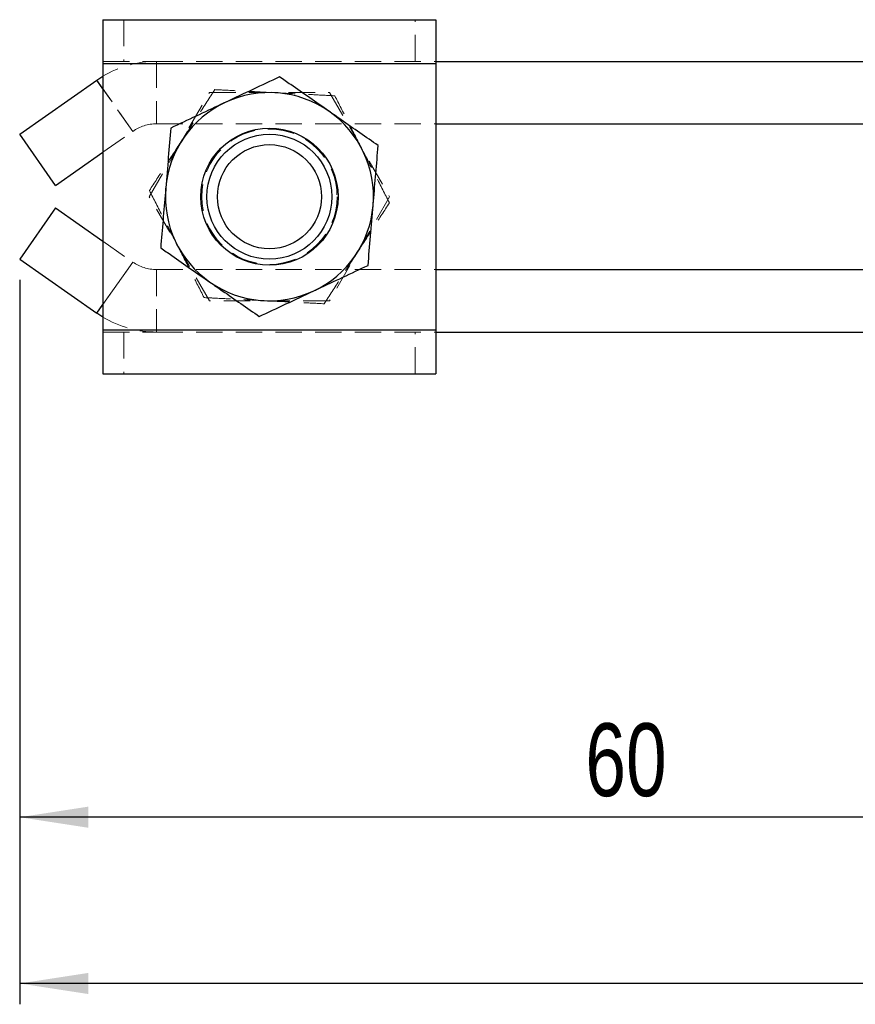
# Model space of a CAD drawing. Header units: millimetres. Extents: x 32 to 375, y 34 to 288.
# Tile 1 of 41: x 117 to 157, y 34 to 81. Entities that reach past the tile are written whole.
import ezdxf

# ---------------------------------------------------------------- set-up
doc = ezdxf.new("R2010")
doc.units = ezdxf.units.MM
doc.linetypes.add('HIDDEN', pattern=[1.905, 1.27, -0.635])
doc.layers.add('FORMATO', color=179, linetype='Continuous')
doc.styles.add('SLDTEXTSTYLE0', font='TXT', dxfattribs={"width": 0.75})
doc.dimstyles.new('SLDDIMSTYLE0', dxfattribs={"dimtxt": 3.5, "dimasz": 3.302, "dimexe": 0, "dimexo": 0.0625, "dimgap": 0.875, "dimtad": 1, "dimdec": 0, "dimrnd": 1e-09, "dimzin": 12, "dimdsep": 46, "dimtxsty": 'SLDTEXTSTYLE0', "dimsah": 1, "dimcen": 0.09, "dimadec": 0, "dimazin": 3, "dimtfac": 1, "dimtdec": 0, "dimtofl": 0, "dimtmove": 0, "dimatfit": 3, "dimfxl": 0, "dimfrac": 2, "dimtolj": 1, "dimtzin": 12, "dimarcsym": 0})

# ---------------------------------------------------------------- blocks, each defined once
blk = doc.blocks.new('_D_6')
at = {"layer": 'FORMATO'}
for p, q in [((116.554, 68.547), (116.554, 41.747)), ((176.334, 55.747), (176.334, 41.747)), ((176.334, 42.747), (116.554, 42.747))]:
    blk.add_line(p, q, dxfattribs=at)
for points in [[(116.554, 42.747), (119.856, 42.239), (119.856, 43.255)], [(176.334, 42.747), (173.032, 43.255), (173.032, 42.239)]]:
    blk.add_solid(points, dxfattribs=at)
at = {"layer": 'FORMATO', "insert": (143.735, 47.258), "char_height": 3.5, "attachment_point": 1, "style": 'SLDTEXTSTYLE0'}
blk.add_mtext('60', dxfattribs=at)
blk = doc.blocks.new('_D_8')
at = {"layer": 'FORMATO'}
for p, q in [((116.554, 68.547), (116.554, 33.762)), ((201.334, 55.747), (201.334, 33.762)), ((201.334, 34.762), (116.554, 34.762))]:
    blk.add_line(p, q, dxfattribs=at)
for points in [[(116.554, 34.762), (119.856, 34.254), (119.856, 35.27)], [(201.334, 34.762), (198.032, 35.27), (198.032, 34.254)]]:
    blk.add_solid(points, dxfattribs=at)
at = {"layer": 'FORMATO', "insert": (156.989, 39.273), "char_height": 3.5, "attachment_point": 1, "style": 'SLDTEXTSTYLE0'}
blk.add_mtext('85', dxfattribs=at)

msp = doc.modelspace()

# ---------------------------------------------------------------- linework, layer by layer
at = {"color": 7, "linetype": 'Continuous', "lineweight": 25}
for p, q in [((120.553769, 81.046695), (120.553769, 78.946695)), ((120.553769, 81.046695), (136.553764, 81.046695)), ((136.553764, 81.046695), (136.553764, 78.946695)), ((136.553764, 79.046695), (159.771183, 79.046695)), ((120.553769, 78.946695), (136.553764, 78.946695)), ((120.553769, 78.946695), (120.553769, 66.146695)), ((136.553764, 78.946695), (136.553764, 66.146695)), ((116.553768, 75.546695), (120.262563, 78.142855)), ((120.262563, 78.142855), (120.553769, 78.331978)), ((136.553764, 76.046695), (158.188095, 76.046695)), ((118.274152, 73.088999), (116.553768, 75.546695)), ((118.274152, 73.088999), (120.553769, 74.684728)), ((118.274152, 72.004391), (116.553768, 69.546695)), ((118.274152, 72.004391), (120.553769, 70.408662)), ((116.553768, 69.546695), (120.262563, 66.950536)), ((136.553764, 69.046695), (158.188095, 69.046695)), ((120.553769, 66.761412), (120.262563, 66.950536)), ((120.553769, 66.146695), (136.553764, 66.146695)), ((120.553769, 66.146695), (120.553769, 64.046695)), ((136.553764, 66.146695), (136.553764, 64.046695)), ((136.553764, 66.046695), (159.773879, 66.046695)), ((120.553769, 64.046695), (136.553764, 64.046695))]:
    msp.add_line(p, q, dxfattribs=at)
at = {"color": 7, "linetype": 'HIDDEN', "lineweight": 18}
for p, q in [((121.553764, 81.046695), (121.553764, 79.046695)), ((135.553766, 79.046695), (135.553766, 81.046695)), ((120.553769, 79.046695), (123.129874, 79.046695)), ((123.129874, 79.046695), (123.129874, 76.046695)), ((123.129874, 79.046695), (136.553764, 79.046695)), ((136.553764, 78.946695), (120.553769, 78.946695)), ((120.262563, 78.142855), (121.982954, 75.685159)), ((121.982954, 75.685159), (120.553769, 77.726854)), ((122.780263, 72.546695), (125.667013, 77.546695)), ((125.667013, 77.546695), (131.440516, 77.546695)), ((131.440516, 77.546695), (134.32727, 72.546695)), ((120.553769, 74.684728), (121.982954, 75.685159)), ((123.129874, 76.046695), (136.553764, 76.046695)), ((125.667013, 67.546695), (122.780263, 72.546695)), ((134.32727, 72.546695), (131.440516, 67.546695)), ((120.553769, 70.408662), (121.982954, 69.408231)), ((121.982954, 69.408231), (120.262563, 66.950536)), ((120.553769, 67.366536), (121.982954, 69.408231)), ((123.129874, 69.046695), (123.129874, 66.046695)), ((123.129874, 69.046695), (136.553764, 69.046695)), ((131.440516, 67.546695), (125.667013, 67.546695)), ((136.553764, 66.146695), (120.553769, 66.146695)), ((120.553769, 66.046695), (123.129874, 66.046695)), ((121.553764, 66.046695), (121.553764, 64.046695)), ((123.129874, 66.046695), (136.553764, 66.046695)), ((135.553766, 64.046695), (135.553766, 66.046695))]:
    msp.add_line(p, q, dxfattribs=at)
at = {"color": 8, "linetype": 'Continuous', "lineweight": 25}
for p, q in [((120.553769, 77.726854), (120.262563, 78.142855)), ((120.262563, 66.950536), (120.553769, 67.366536))]:
    msp.add_line(p, q, dxfattribs=at)
at = {"color": 7, "linetype": 'Continuous', "lineweight": 25}
for radius in [3.295708, 3, 2.5]:
    msp.add_circle((128.553765, 72.546695), radius, dxfattribs=at)
at = {"color": 7, "linetype": 'HIDDEN', "lineweight": 18}
msp.add_circle((128.553765, 72.546695), 3.25, dxfattribs=at)
for centre, radius, start, end in [((123.129877, 74.046695), 5, 90, 121.0123104), ((123.129877, 74.046695), 2, 90, 124.9920202), ((123.129877, 71.046695), 2, 235.0079798, 270), ((123.129877, 71.046695), 5, 238.9876896, 270)]:
    msp.add_arc(centre, radius, start, end, dxfattribs=at)
at = {"color": 7, "linetype": 'Continuous', "lineweight": 25}
for start, end in [(55.1602459, 115.1602459), (115.1602459, 175.1602459), (355.1602459, 55.1602459), (175.1602459, 235.1602459), (295.1602459, 355.1602459), (235.1602459, 295.1602459)]:
    msp.add_arc((128.553765, 72.546695), 5, start, end, dxfattribs=at)
for points, knots in [([(129.040871, 78.299613), (128.616531, 78.100293), (127.76007, 77.697998), (126.87471, 77.28213), (126.428008, 77.072306)], [0, 0, 0, 0, 0.495457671, 1, 1, 1, 1]), ([(131.410181, 76.65046), (131.103788, 76.863725), (130.486568, 77.293341), (129.696526, 77.843246), (129.218859, 78.175725), (129.040871, 78.299613)], [0, 0, 0, 0, 0.38211701, 0.769764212, 1, 1, 1, 1]), ([(126.428008, 77.072306), (126.366098, 77.043226), (125.897096, 76.822931), (125.012796, 76.407554), (124.216797, 76.03366), (123.815149, 75.845)], [0, 0, 0, 0, 0.07006335, 0.530769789, 1, 1, 1, 1]), ([(133.779492, 75.001308), (133.489003, 75.203501), (132.905382, 75.609727), (132.109347, 76.163807), (131.60818, 76.512644), (131.410181, 76.65046)], [0, 0, 0, 0, 0.374793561, 0.752995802, 1, 1, 1, 1]), ([(123.815149, 75.845), (123.775593, 75.37785), (123.695756, 74.434987), (123.613228, 73.460308), (123.571589, 72.968541)], [0, 0, 0, 0, 0.4954581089, 1, 1, 1, 1]), ([(133.53594, 72.124849), (133.54171, 72.193004), (133.585424, 72.70932), (133.667854, 73.682836), (133.742053, 74.55914), (133.779492, 75.001308)], [0, 0, 0, 0, 0.07006271, 0.530770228, 1, 1, 1, 1]), ([(123.571589, 72.968541), (123.56582, 72.900386), (123.522117, 72.384069), (123.439671, 71.410554), (123.365475, 70.53425), (123.328037, 70.092082)], [0, 0, 0, 0, 0.070062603, 0.530770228, 1, 1, 1, 1]), ([(133.292384, 69.24839), (133.331939, 69.71554), (133.411773, 70.658403), (133.494301, 71.633082), (133.53594, 72.124849)], [0, 0, 0, 0, 0.495458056, 1, 1, 1, 1]), ([(123.328037, 70.092082), (123.506026, 69.968194), (123.979662, 69.638521), (124.769542, 69.088729), (125.386772, 68.659108), (125.697352, 68.44293)], [0, 0, 0, 0, 0.230236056, 0.612667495, 1, 1, 1, 1]), ([(130.679521, 68.021084), (130.741431, 68.050164), (131.210434, 68.270459), (132.094736, 68.685835), (132.890736, 69.05973), (133.292384, 69.24839)], [0, 0, 0, 0, 0.07006327, 0.5307703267, 1, 1, 1, 1]), ([(125.697352, 68.44293), (125.895351, 68.305113), (126.393527, 67.958359), (127.189597, 67.404256), (127.773258, 66.997999), (128.066659, 66.793777)], [0, 0, 0, 0, 0.247003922, 0.621475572, 1, 1, 1, 1]), ([(128.066659, 66.793777), (128.491, 66.993097), (129.347461, 67.39539), (130.232821, 67.81126), (130.679521, 68.021084)], [0, 0, 0, 0, 0.495458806, 1, 1, 1, 1])]:
    msp.add_open_spline(points, degree=3, knots=knots, dxfattribs=at)
at = {"color": 7, "linetype": 'HIDDEN', "lineweight": 18}
for points, knots in [([(125.92718, 77.688134), (125.672261, 77.294677), (125.157749, 76.500547), (124.625874, 75.679622), (124.357521, 75.265431)], [0, 0, 0, 0, 0.495457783, 1, 1, 1, 1]), ([(128.810137, 77.540118), (128.437321, 77.559259), (127.686292, 77.597818), (126.724976, 77.647174), (126.143755, 77.677015), (125.92718, 77.688134)], [0, 0, 0, 0, 0.382116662, 0.769763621, 1, 1, 1, 1]), ([(131.693091, 77.392101), (131.339628, 77.410249), (130.629485, 77.44671), (129.660877, 77.496439), (129.051061, 77.527748), (128.810137, 77.540118)], [0, 0, 0, 0, 0.374792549, 0.752995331, 1, 1, 1, 1]), ([(133.006382, 74.821382), (132.975265, 74.882293), (132.73953, 75.343728), (132.295061, 76.213771), (131.89497, 76.996932), (131.693091, 77.392101)], [0, 0, 0, 0, 0.0700629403, 0.5307703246, 1, 1, 1, 1]), ([(124.357521, 75.265431), (124.320329, 75.208028), (124.038576, 74.77316), (123.507336, 73.953214), (123.029143, 73.215144), (122.787855, 72.842728)], [0, 0, 0, 0, 0.070062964, 0.530770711, 1, 1, 1, 1]), ([(134.319674, 72.250662), (134.10639, 72.668158), (133.675912, 73.510806), (133.230907, 74.381886), (133.006382, 74.821382)], [0, 0, 0, 0, 0.49545777, 1, 1, 1, 1]), ([(122.787855, 72.842728), (123.001139, 72.425232), (123.431617, 71.582584), (123.876623, 70.711505), (124.101147, 70.272008)], [0, 0, 0, 0, 0.49545777, 1, 1, 1, 1]), ([(132.750012, 69.827959), (132.787202, 69.885362), (133.068948, 70.320234), (133.600196, 71.140175), (134.078387, 71.878245), (134.319674, 72.250662)], [0, 0, 0, 0, 0.0700623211, 0.5307703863, 1, 1, 1, 1]), ([(124.101147, 70.272008), (124.132264, 70.211097), (124.367999, 69.749661), (124.812474, 68.879621), (125.212561, 68.096458), (125.414438, 67.701289)], [0, 0, 0, 0, 0.070062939, 0.530770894, 1, 1, 1, 1]), ([(131.180346, 67.405256), (131.435266, 67.798713), (131.949781, 68.592843), (132.481657, 69.413768), (132.750012, 69.827959)], [0, 0, 0, 0, 0.4954577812, 1, 1, 1, 1]), ([(125.414438, 67.701289), (125.631013, 67.690169), (126.207327, 67.66058), (127.168443, 67.611234), (127.919482, 67.572675), (128.297392, 67.553272)], [0, 0, 0, 0, 0.2302359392, 0.6126671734, 1, 1, 1, 1]), ([(128.297392, 67.553272), (128.538316, 67.540903), (129.144493, 67.50978), (130.113143, 67.460048), (130.823338, 67.423585), (131.180346, 67.405256)], [0, 0, 0, 0, 0.2470042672, 0.6214759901, 1, 1, 1, 1])]:
    msp.add_open_spline(points, degree=3, knots=knots, dxfattribs=at)

# ---------------------------------------------------------------- dimensions: what is measured, and where the dimension line sits
at = {"layer": 'FORMATO'}
for base, p1, picture, middle in [((116.553765, 42.746695), (176.333683, 56.746695), '_D_6', (146.32146, 42.746695)), ((116.553765, 34.761682), (201.333683, 56.746695), '_D_8', (159.575607, 34.761682))]:
    dim = msp.add_linear_dim(base=base, p1=p1, p2=(116.553765, 69.546695), dimstyle='SLDDIMSTYLE0', dxfattribs=at)
    dim.commit()
    dim.dimension.update_dxf_attribs({"geometry": picture, "text_midpoint": middle, "dimtype": 160})

doc.saveas('drawing.dxf')
